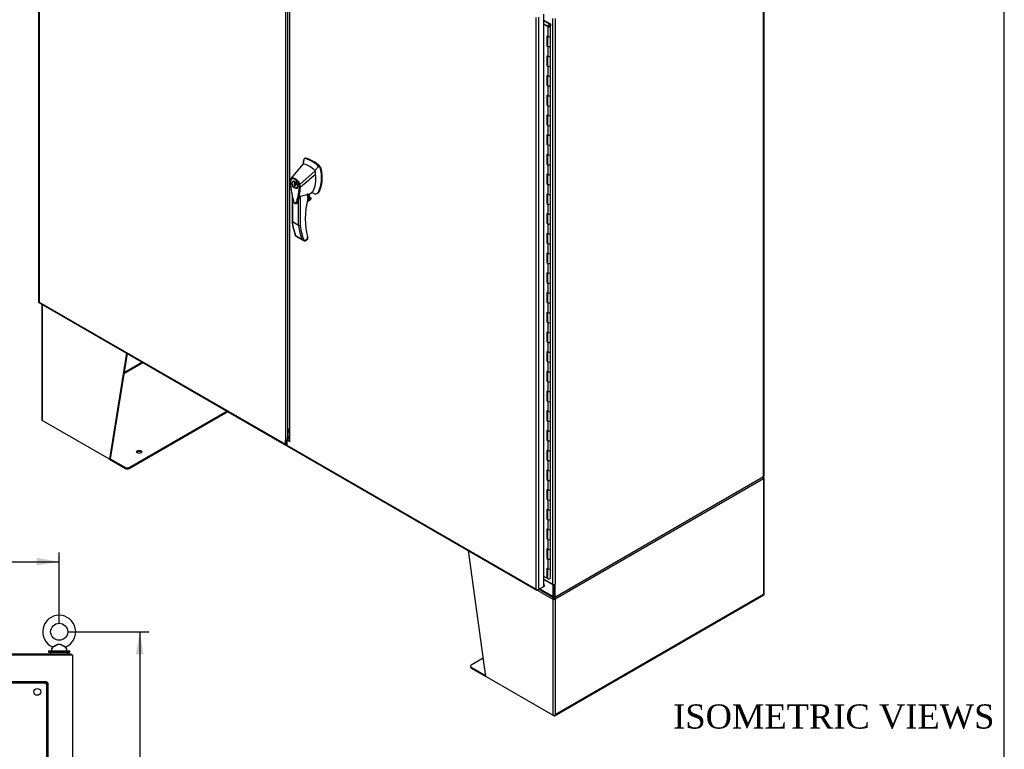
# Model space of a CAD drawing. Header units: inches. Extents: x 1 to 359, y -2 to 239.
# Tile 20 of 21: x 278 to 359, y 142 to 203. Entities that reach past the tile are written whole.
import ezdxf
from ezdxf.enums import TextEntityAlignment as Align
from ezdxf.lldxf.tags import DXFTag

# ---------------------------------------------------------------- set-up
doc = ezdxf.new("R2010")
doc.units = ezdxf.units.IN
doc.header["$MEASUREMENT"] = 0
for name, color, linetype in [('COM43133', 7, 'Continuous'), ('COM50799-3', 7, 'Continuous'), ('COM54578-56', 7, 'Continuous'), ('COM54928-6', 7, 'Continuous'), ('COM56694-3', 7, 'Continuous'), ('COM71155-14', 7, 'Continuous'), ('COM71162-15', 7, 'Continuous'), ('COM71163-15', 7, 'Continuous'), ('Default', 7, 'Continuous'), ('GSK11033', 7, 'Continuous'), ('HAN13066', 7, 'Continuous'), ('SCS00680', 7, 'Continuous'), ('WAF25362', 7, 'Continuous'), ('WAM254785', 7, 'Continuous')]:
    doc.layers.add(name, color=color, linetype=linetype)
doc.styles.add('SEACAD_Times_New_Roman', font='times.ttf')
tags = doc.linetypes.add('HIDDEN2', pattern=[0.1875, 0.125, -0.0625]).pattern_tags.tags
tags[6:7] = [DXFTag(74, 4), DXFTag(75, 0), DXFTag(340, '0'), DXFTag(46, 0.0), DXFTag(50, 0.0), DXFTag(44, 0.0), DXFTag(45, 0.0)]
tags[4:5] = [DXFTag(74, 4), DXFTag(75, 0), DXFTag(340, '0'), DXFTag(46, 0.0), DXFTag(50, 0.0), DXFTag(44, 0.0), DXFTag(45, 0.0)]
doc.dimstyles.new('HAMMOND_(STH_-_300x200)', dxfattribs={"dimtxt": 1.5, "dimasz": 1.875, "dimexe": 0.75, "dimexo": 0.75, "dimgap": 0.375, "dimtad": 0, "dimtih": 1, "dimtoh": 1, "dimzin": 0, "dimdsep": 46, "dimtxsty": 'SEACAD_Times_New_Roman', "dimblk1": '_SE_FILLED', "dimblk2": '_SE_FILLED', "dimsah": 1, "dimcen": 0.75, "dimadec": 0, "dimazin": 0, "dimtfac": 0.8, "dimtofl": 0, "dimtmove": 0, "dimatfit": 3, "dimfxl": 1, "dimtolj": 1, "dimtzin": 0, "dimarcsym": 0})

# ---------------------------------------------------------------- blocks, each defined once
blk = doc.blocks.new('SE4')
at = {"layer": 'COM43133', "color": 7, "linetype": 'HIDDEN2'}
for p, q in [((224.155, 147.817), (279.905, 147.817)), ((224.155, 147.692), (279.905, 147.692)), ((279.905, 147.692), (279.845, 147.632)), ((279.845, 147.632), (279.904, 147.692)), ((279.845, 147.632), (279.845, 147.632)), ((279.845, 147.632), (279.845, 147.632)), ((279.905, 147.692), (279.904, 147.692)), ((279.905, 147.817), (279.905, 147.692)), ((279.905, 147.692), (279.905, 91.942)), ((280.03, 147.692), (279.905, 147.692)), ((279.905, 147.692), (279.905, 147.692)), ((280.03, 147.692), (280.03, 91.942))]:
    blk.add_line(p, q, dxfattribs=at)
blk.add_circle((279.155, 146.942), 0.281, dxfattribs=at)
for centre, start, end in [((281.167, 146.978), 148.83881, 153.66075), ((279.19, 148.955), 296.33925, 301.16119)]:
    blk.add_arc(centre, 1.476, start, end, dxfattribs=at)
at = {"layer": 'COM71155-14', "color": 7, "linetype": 'Continuous'}
for p, q in [((222.14, 150.002), (281.917, 150.002)), ((281.917, 150.002), (282.06, 150.002)), ((282.06, 150.002), (282.06, 90.067))]:
    blk.add_line(p, q, dxfattribs=at)
at = {"layer": 'COM71162-15', "color": 7, "linetype": 'Continuous'}
for p in [(222.092, 150.097), (281.965, 150.002)]:
    blk.add_line(p, (281.965, 150.097), dxfattribs=at)
at = {"layer": 'SCS00680', "color": 7, "linetype": 'Continuous'}
for p, q in [((280.34, 150.51), (280.34, 150.391)), ((280.42, 150.628), (280.353, 150.549)), ((281.576, 150.549), (281.511, 150.627)), ((281.59, 150.391), (281.59, 150.51))]:
    blk.add_line(p, q, dxfattribs=at)
blk.add_circle((280.965, 151.92), 0.704, dxfattribs=at)
for centre, radius, start, end in [((280.965, 151.92), 1.367, 90, 245.95819), ((280.965, 151.92), 1.367, 293.98915, 90), ((280.4, 150.51), 0.06, 140.32138, 180), ((280.4, 150.391), 0.06, 180, 270), ((281.535, 150.645), 0.03, 118.44732, 242.10844), ((281.53, 150.391), 0.06, 270, 0), ((281.53, 150.51), 0.06, 0, 39.67862)]:
    blk.add_arc(centre, radius, start, end, dxfattribs=at)
for points, knots in [([(280.407, 150.672), (280.407, 150.672), (280.407, 150.672), (280.409, 150.673), (280.434, 150.686), (280.512, 150.724), (280.563, 150.749), (280.671, 150.802), (280.728, 150.831), (280.847, 150.879), (280.91, 150.898), (281.007, 150.895), (281.039, 150.889), (281.101, 150.871), (281.131, 150.859), (281.22, 150.822), (281.277, 150.794), (281.383, 150.741), (281.432, 150.717), (281.504, 150.681), (281.525, 150.671), (281.522, 150.672), (281.522, 150.673), (281.521, 150.673)], [0.4342639, 0.4342639, 0.4342639, 0.4342639, 0.4375, 0.4375, 0.5, 0.5, 0.5625, 0.5625, 0.625, 0.625, 0.6875, 0.6875, 0.71875, 0.71875, 0.75, 0.75, 0.8125, 0.8125, 0.875, 0.875, 0.9375, 0.9375, 0.9436464, 0.9436464, 0.9436464, 0.9436464]), ([(281.512, 150.626), (281.512, 150.626), (281.494, 150.635), (281.429, 150.671), (281.382, 150.697), (281.305, 150.74), (281.278, 150.755), (281.223, 150.785), (281.195, 150.8), (281.137, 150.829), (281.107, 150.844), (281.046, 150.866), (281.014, 150.875), (280.95, 150.88), (280.917, 150.875), (280.855, 150.857), (280.825, 150.844), (280.737, 150.803), (280.681, 150.771), (280.575, 150.712), (280.525, 150.684), (280.448, 150.642), (280.422, 150.628), (280.418, 150.626), (280.417, 150.626), (280.417, 150.626)], [0.0683017, 0.0683017, 0.0683017, 0.0683017, 0.125, 0.125, 0.1875, 0.1875, 0.21875, 0.21875, 0.25, 0.25, 0.28125, 0.28125, 0.3125, 0.3125, 0.34375, 0.34375, 0.375, 0.375, 0.4375, 0.4375, 0.5, 0.5, 0.5625, 0.5625, 0.5685641, 0.5685641, 0.5685641, 0.5685641])]:
    blk.add_open_spline(points, degree=3, knots=knots, dxfattribs=at)
at = {"layer": 'WAF25362', "color": 7, "linetype": 'Continuous'}
for p, q in [((280.09, 150.331), (281.84, 150.331)), ((280.09, 150.331), (280.09, 150.222)), ((280.09, 150.222), (281.84, 150.222)), ((281.84, 150.222), (281.84, 150.331))]:
    blk.add_line(p, q, dxfattribs=at)
at = {"layer": 'WAM254785', "color": 7, "linetype": 'Continuous'}
for p, q in [((280.215, 150.222), (280.215, 150.097)), ((281.715, 150.097), (281.715, 150.222))]:
    blk.add_line(p, q, dxfattribs=at)
blk = doc.blocks.new('SE5')
at = {"layer": 'COM50799-3', "color": 7, "linetype": 'Continuous'}
for p, q in [((279.26, 226.655), (279.26, 179.249)), ((279.301, 226.558), (279.301, 179.23)), ((299.694, 214.479), (299.694, 167.762)), ((299.896, 168.014), (299.896, 214.172)), ((279.297, 179.184), (299.723, 167.391)), ((279.301, 179.23), (279.301, 179.23)), ((279.301, 179.23), (279.301, 179.23)), ((279.301, 179.23), (279.301, 179.23)), ((279.301, 179.23), (279.301, 179.23)), ((279.301, 179.23), (299.694, 167.457)), ((299.694, 167.457), (299.694, 167.762)), ((299.761, 167.495), (299.761, 167.801)), ((299.808, 167.406), (299.795, 167.398))]:
    blk.add_line(p, q, dxfattribs=at)
blk.add_arc((299.681, 168.056), 0.294, 272.48217, 312.78873, dxfattribs=at)
for centre, major_axis, start_param, end_param in [((279.403, 179.249), (0.143, 0), 3.141593, 3.27243), ((279.369, 179.308), (0.072, 0.124), 3.010756, 3.141593), ((299.795, 167.515), (0.071, 0.124), 2.356194, 3.926991)]:
    blk.add_ellipse(centre, major_axis=major_axis, ratio=0.57735, start_param=start_param, end_param=end_param, dxfattribs=at)
for points in [[(279.261, 179.239), (279.263, 179.236), (279.267, 179.234), (279.278, 179.232), (279.282, 179.231), (279.291, 179.23), (279.296, 179.23), (279.301, 179.23)], [(279.288, 179.191), (279.287, 179.194), (279.288, 179.199), (279.291, 179.209), (279.292, 179.213), (279.296, 179.221), (279.298, 179.225), (279.301, 179.23)]]:
    blk.add_open_spline(points, degree=3, knots=[0, 0, 0, 0, 0.5, 0.5, 0.75, 0.75, 1, 1, 1, 1], dxfattribs=at)
at = {"layer": 'COM54578-56', "color": 7, "linetype": 'Continuous'}
for p, q in [((321.093, 202.535), (321.127, 202.555)), ((321.574, 202.246), (321.093, 202.524)), ((321.093, 202.286), (321.48, 202.063)), ((321.436, 202.038), (321.093, 202.236)), ((321.127, 202.555), (321.636, 202.261)), ((321.574, 202.145), (321.574, 202.246)), ((321.636, 202.261), (321.636, 202.088)), ((321.477, 202.106), (321.429, 202.129)), ((321.429, 202.129), (321.429, 202.092)), ((321.436, 202.038), (321.436, 201.221)), ((321.469, 202.085), (321.469, 202.069)), ((321.477, 202.106), (321.477, 202.101)), ((321.569, 202.072), (321.569, 202.085)), ((321.636, 201.269), (321.636, 202.085)), ((321.354, 201.269), (321.354, 200.452)), ((321.354, 201.269), (321.436, 201.221)), ((321.398, 201.243), (321.398, 200.477)), ((321.402, 201.241), (321.402, 200.452)), ((321.636, 200.452), (321.636, 201.269)), ((321.398, 200.477), (321.354, 200.452)), ((321.354, 200.452), (321.436, 200.405)), ((321.398, 200.477), (321.402, 200.475)), ((321.436, 200.405), (321.436, 199.588)), ((321.636, 199.636), (321.636, 200.452)), ((321.354, 199.636), (321.354, 198.819)), ((321.354, 199.636), (321.436, 199.588)), ((321.398, 199.61), (321.398, 198.844)), ((321.402, 199.608), (321.402, 198.819)), ((321.636, 198.819), (321.636, 199.636)), ((321.398, 198.844), (321.354, 198.819)), ((321.354, 198.819), (321.436, 198.772)), ((321.398, 198.844), (321.402, 198.842)), ((321.436, 198.772), (321.436, 197.955)), ((321.636, 198.003), (321.636, 198.819)), ((321.354, 198.003), (321.354, 197.186)), ((321.354, 198.003), (321.436, 197.955)), ((321.398, 197.977), (321.398, 197.211)), ((321.402, 197.975), (321.402, 197.186)), ((321.636, 197.186), (321.636, 198.003)), ((321.398, 197.211), (321.354, 197.186)), ((321.354, 197.186), (321.436, 197.139)), ((321.398, 197.211), (321.402, 197.209)), ((321.436, 197.139), (321.436, 196.322)), ((321.636, 196.37), (321.636, 197.186)), ((321.354, 196.37), (321.354, 195.553)), ((321.354, 196.37), (321.436, 196.322)), ((321.398, 196.344), (321.398, 195.578)), ((321.402, 196.342), (321.402, 195.553)), ((321.636, 195.553), (321.636, 196.37)), ((321.398, 195.578), (321.354, 195.553)), ((321.354, 195.553), (321.436, 195.506)), ((321.398, 195.578), (321.402, 195.576)), ((321.436, 195.506), (321.436, 194.689)), ((321.636, 194.737), (321.636, 195.553)), ((321.354, 194.737), (321.354, 193.92)), ((321.354, 194.737), (321.436, 194.689)), ((321.398, 194.711), (321.398, 193.945)), ((321.402, 194.709), (321.402, 193.92)), ((321.636, 193.92), (321.636, 194.737)), ((321.398, 193.945), (321.354, 193.92)), ((321.354, 193.92), (321.436, 193.873)), ((321.398, 193.945), (321.402, 193.943)), ((321.436, 193.873), (321.436, 193.056)), ((321.636, 193.104), (321.636, 193.92)), ((321.354, 193.104), (321.354, 192.287)), ((321.354, 193.104), (321.436, 193.056)), ((321.398, 193.078), (321.398, 192.312)), ((321.402, 193.076), (321.402, 192.287)), ((321.636, 192.287), (321.636, 193.104)), ((321.398, 192.312), (321.354, 192.287)), ((321.354, 192.287), (321.436, 192.24)), ((321.398, 192.312), (321.402, 192.31)), ((321.436, 192.24), (321.436, 191.423)), ((321.636, 191.471), (321.636, 192.287)), ((321.354, 191.471), (321.354, 190.654)), ((321.354, 191.471), (321.436, 191.423)), ((321.398, 191.445), (321.398, 190.679)), ((321.402, 191.443), (321.402, 190.654)), ((321.636, 190.654), (321.636, 191.471)), ((321.398, 190.679), (321.354, 190.654)), ((321.354, 190.654), (321.436, 190.607)), ((321.398, 190.679), (321.402, 190.677)), ((321.436, 190.607), (321.436, 189.79)), ((321.636, 189.838), (321.636, 190.654)), ((321.354, 189.838), (321.354, 189.021)), ((321.354, 189.838), (321.436, 189.79)), ((321.398, 189.812), (321.398, 189.046)), ((321.402, 189.81), (321.402, 189.021)), ((321.636, 189.021), (321.636, 189.838)), ((321.398, 189.046), (321.354, 189.021)), ((321.354, 189.021), (321.436, 188.974)), ((321.398, 189.046), (321.402, 189.044)), ((321.436, 188.974), (321.436, 188.157)), ((321.636, 188.205), (321.636, 189.021)), ((321.354, 188.205), (321.354, 187.388)), ((321.354, 188.205), (321.436, 188.157)), ((321.398, 188.179), (321.398, 187.413)), ((321.402, 188.177), (321.402, 187.388)), ((321.636, 187.388), (321.636, 188.205)), ((321.398, 187.413), (321.354, 187.388)), ((321.354, 187.388), (321.436, 187.341)), ((321.398, 187.413), (321.402, 187.411)), ((321.436, 187.341), (321.436, 186.524)), ((321.636, 186.572), (321.636, 187.388)), ((321.354, 186.572), (321.354, 185.755)), ((321.354, 186.572), (321.436, 186.524)), ((321.398, 186.546), (321.398, 185.78)), ((321.402, 186.544), (321.402, 185.755)), ((321.636, 185.755), (321.636, 186.572)), ((321.398, 185.78), (321.354, 185.755)), ((321.354, 185.755), (321.436, 185.708)), ((321.398, 185.78), (321.402, 185.778)), ((321.436, 185.708), (321.436, 184.891)), ((321.636, 184.939), (321.636, 185.755)), ((321.354, 184.939), (321.354, 184.122)), ((321.354, 184.939), (321.436, 184.891)), ((321.398, 184.913), (321.398, 184.147)), ((321.402, 184.911), (321.402, 184.122)), ((321.636, 184.122), (321.636, 184.939)), ((321.398, 184.147), (321.354, 184.122)), ((321.354, 184.122), (321.436, 184.075)), ((321.398, 184.147), (321.402, 184.145)), ((321.436, 184.075), (321.436, 183.258)), ((321.636, 183.306), (321.636, 184.122)), ((321.354, 183.306), (321.354, 182.489)), ((321.354, 183.306), (321.436, 183.258)), ((321.398, 183.28), (321.398, 182.514)), ((321.402, 183.278), (321.402, 182.489)), ((321.636, 182.489), (321.636, 183.306)), ((321.398, 182.514), (321.354, 182.489)), ((321.354, 182.489), (321.436, 182.442)), ((321.398, 182.514), (321.402, 182.512)), ((321.436, 182.442), (321.436, 181.625)), ((321.636, 181.673), (321.636, 182.489)), ((321.354, 181.673), (321.354, 180.856)), ((321.354, 181.673), (321.436, 181.625)), ((321.398, 181.647), (321.398, 180.881)), ((321.402, 181.645), (321.402, 180.856)), ((321.636, 180.856), (321.636, 181.673)), ((321.398, 180.881), (321.354, 180.856)), ((321.354, 180.856), (321.436, 180.809)), ((321.398, 180.881), (321.402, 180.879)), ((321.436, 180.809), (321.436, 179.992)), ((321.636, 180.04), (321.636, 180.856)), ((321.354, 180.04), (321.354, 179.223)), ((321.354, 180.04), (321.436, 179.992)), ((321.398, 180.014), (321.398, 179.249)), ((321.402, 180.012), (321.402, 179.223)), ((321.636, 179.223), (321.636, 180.04)), ((321.398, 179.249), (321.354, 179.223)), ((321.354, 179.223), (321.436, 179.176)), ((321.398, 179.249), (321.402, 179.246)), ((321.436, 179.176), (321.436, 178.359)), ((321.636, 178.407), (321.636, 179.223)), ((321.354, 178.407), (321.354, 177.59)), ((321.354, 178.407), (321.436, 178.359)), ((321.398, 178.381), (321.398, 177.616)), ((321.402, 178.379), (321.402, 177.59)), ((321.636, 177.59), (321.636, 178.407)), ((321.398, 177.616), (321.354, 177.59)), ((321.354, 177.59), (321.436, 177.543)), ((321.398, 177.616), (321.402, 177.613)), ((321.436, 177.543), (321.436, 176.726)), ((321.636, 176.774), (321.636, 177.59)), ((321.354, 176.774), (321.354, 175.957)), ((321.354, 176.774), (321.436, 176.726)), ((321.398, 176.748), (321.398, 175.983)), ((321.402, 176.746), (321.402, 175.957)), ((321.636, 175.957), (321.636, 176.774)), ((321.398, 175.983), (321.354, 175.957)), ((321.354, 175.957), (321.436, 175.91)), ((321.398, 175.983), (321.402, 175.98)), ((321.436, 175.91), (321.436, 175.093)), ((321.636, 175.141), (321.636, 175.957)), ((321.354, 175.141), (321.354, 174.324)), ((321.354, 175.141), (321.436, 175.093)), ((321.398, 175.115), (321.398, 174.35)), ((321.402, 175.113), (321.402, 174.324)), ((321.636, 174.324), (321.636, 175.141)), ((321.398, 174.35), (321.354, 174.324)), ((321.354, 174.324), (321.436, 174.277)), ((321.398, 174.35), (321.402, 174.347)), ((321.436, 174.277), (321.436, 173.46)), ((321.636, 173.508), (321.636, 174.324)), ((321.354, 173.508), (321.354, 172.691)), ((321.354, 173.508), (321.436, 173.46)), ((321.398, 173.482), (321.398, 172.717)), ((321.402, 173.48), (321.402, 172.691)), ((321.636, 172.691), (321.636, 173.508)), ((321.398, 172.717), (321.354, 172.691)), ((321.354, 172.691), (321.436, 172.644)), ((321.398, 172.717), (321.402, 172.714)), ((321.436, 172.644), (321.436, 171.827)), ((321.636, 171.875), (321.636, 172.691)), ((321.354, 171.875), (321.354, 171.058)), ((321.354, 171.875), (321.436, 171.827)), ((321.398, 171.849), (321.398, 171.084)), ((321.402, 171.847), (321.402, 171.058)), ((321.636, 171.058), (321.636, 171.875)), ((321.398, 171.084), (321.354, 171.058)), ((321.354, 171.058), (321.436, 171.011)), ((321.398, 171.084), (321.402, 171.081)), ((321.436, 171.011), (321.436, 170.194)), ((321.636, 170.242), (321.636, 171.058)), ((321.354, 170.242), (321.354, 169.425)), ((321.354, 170.242), (321.436, 170.194)), ((321.398, 170.216), (321.398, 169.451)), ((321.402, 170.214), (321.402, 169.425)), ((321.636, 169.425), (321.636, 170.242)), ((321.398, 169.451), (321.354, 169.425)), ((321.354, 169.425), (321.436, 169.378)), ((321.398, 169.451), (321.402, 169.448)), ((321.436, 169.378), (321.436, 168.561)), ((321.636, 168.609), (321.636, 169.425)), ((321.354, 168.609), (321.354, 167.792)), ((321.354, 168.609), (321.436, 168.561)), ((321.398, 168.583), (321.398, 167.818)), ((321.402, 168.581), (321.402, 167.792)), ((321.636, 167.792), (321.636, 168.609)), ((321.398, 167.818), (321.354, 167.792)), ((321.354, 167.792), (321.436, 167.745)), ((321.398, 167.818), (321.402, 167.815)), ((321.436, 167.745), (321.436, 166.928)), ((321.636, 166.976), (321.636, 167.792)), ((321.354, 166.976), (321.354, 166.159)), ((321.354, 166.976), (321.436, 166.928)), ((321.398, 166.95), (321.398, 166.185)), ((321.402, 166.948), (321.402, 166.159)), ((321.636, 166.159), (321.636, 166.976)), ((321.398, 166.185), (321.354, 166.159)), ((321.354, 166.159), (321.436, 166.112)), ((321.398, 166.185), (321.402, 166.182)), ((321.436, 166.112), (321.436, 165.295)), ((321.636, 165.343), (321.636, 166.159)), ((321.354, 165.343), (321.354, 164.526)), ((321.354, 165.343), (321.436, 165.295)), ((321.398, 165.317), (321.398, 164.552)), ((321.402, 165.315), (321.402, 164.526)), ((321.636, 164.526), (321.636, 165.343)), ((321.398, 164.552), (321.354, 164.526)), ((321.354, 164.526), (321.436, 164.479)), ((321.398, 164.552), (321.402, 164.549)), ((321.436, 164.479), (321.436, 163.662)), ((321.636, 163.71), (321.636, 164.526)), ((321.354, 163.71), (321.354, 162.893)), ((321.354, 163.71), (321.436, 163.662)), ((321.398, 163.684), (321.398, 162.919)), ((321.402, 163.682), (321.402, 162.893)), ((321.636, 162.893), (321.636, 163.71)), ((321.398, 162.919), (321.354, 162.893)), ((321.354, 162.893), (321.436, 162.846)), ((321.398, 162.919), (321.402, 162.916)), ((321.436, 162.846), (321.436, 162.029)), ((321.636, 162.077), (321.636, 162.893)), ((321.354, 162.077), (321.354, 161.26)), ((321.354, 162.077), (321.436, 162.029)), ((321.398, 162.051), (321.398, 161.286)), ((321.402, 162.049), (321.402, 161.26)), ((321.636, 161.26), (321.636, 162.077)), ((321.398, 161.286), (321.354, 161.26)), ((321.354, 161.26), (321.436, 161.213)), ((321.398, 161.286), (321.402, 161.283)), ((321.436, 161.213), (321.436, 160.396)), ((321.636, 160.444), (321.636, 161.26)), ((321.354, 160.444), (321.354, 159.627)), ((321.354, 160.444), (321.436, 160.396)), ((321.398, 160.418), (321.398, 159.653)), ((321.402, 160.416), (321.402, 159.627)), ((321.636, 159.627), (321.636, 160.444)), ((321.398, 159.653), (321.354, 159.627)), ((321.354, 159.627), (321.436, 159.58)), ((321.398, 159.653), (321.402, 159.65)), ((321.436, 159.58), (321.436, 158.763)), ((321.636, 158.811), (321.636, 159.627)), ((321.354, 158.811), (321.354, 157.994)), ((321.354, 158.811), (321.436, 158.763)), ((321.398, 158.785), (321.398, 158.02)), ((321.402, 158.783), (321.402, 157.994)), ((321.636, 157.994), (321.636, 158.811)), ((321.398, 158.02), (321.354, 157.994)), ((321.354, 157.994), (321.436, 157.947)), ((321.398, 158.02), (321.402, 158.017)), ((321.436, 157.947), (321.436, 157.13)), ((321.636, 157.178), (321.636, 157.994)), ((321.354, 157.178), (321.354, 156.361)), ((321.354, 157.178), (321.436, 157.13)), ((321.398, 157.152), (321.398, 156.387)), ((321.402, 156.622), (321.398, 156.624)), ((321.402, 157.15), (321.402, 156.361)), ((321.636, 156.361), (321.636, 157.178)), ((321.354, 156.361), (321.093, 156.512)), ((321.398, 156.387), (321.354, 156.361))]:
    blk.add_line(p, q, dxfattribs=at)
for centre, major_axis, start_param, end_param in [((321.519, 202.085), (-0.117, 0), 0.785398, 5.588822), ((321.519, 202.085), (-0.055, 0), 0.785398, 5.588822), ((321.519, 202.085), (0.117, 0), 0.045517, 1.082582), ((321.519, 201.269), (-0.117, 0), 0.785398, 3.141593), ((321.519, 201.269), (-0.117, 0), 0.785398, 3.141593), ((321.519, 200.452), (-0.117, 0), 0, 3.141593), ((321.519, 200.452), (-0.117, 0), 0.785398, 3.141593), ((321.519, 199.636), (-0.117, 0), 0.785398, 3.141593), ((321.519, 199.636), (-0.117, 0), 0.785398, 3.141593), ((321.519, 198.819), (-0.117, 0), 0, 3.141593), ((321.519, 198.819), (-0.117, 0), 0.785398, 3.141593), ((321.519, 198.003), (-0.117, 0), 0.785398, 3.141593), ((321.519, 198.003), (-0.117, 0), 0.785398, 3.141593), ((321.519, 197.186), (-0.117, 0), 0, 3.141593), ((321.519, 197.186), (-0.117, 0), 0.785398, 3.141593), ((321.519, 196.37), (-0.117, 0), 0.785398, 3.141593), ((321.519, 196.37), (-0.117, 0), 0.785398, 3.141593), ((321.519, 195.553), (-0.117, 0), 0, 3.141593), ((321.519, 195.553), (-0.117, 0), 0.785398, 3.141593), ((321.519, 194.737), (-0.117, 0), 0.785398, 3.141593), ((321.519, 194.737), (-0.117, 0), 0.785398, 3.141593), ((321.519, 193.92), (-0.117, 0), 0, 3.141593), ((321.519, 193.92), (-0.117, 0), 0.785398, 3.141593), ((321.519, 193.104), (-0.117, 0), 0.785398, 3.141593), ((321.519, 193.104), (-0.117, 0), 0.785398, 3.141593), ((321.519, 192.287), (-0.117, 0), 0, 3.141593), ((321.519, 192.287), (-0.117, 0), 0.785398, 3.141593), ((321.519, 191.471), (-0.117, 0), 0.785398, 3.141593), ((321.519, 191.471), (-0.117, 0), 0.785398, 3.141593), ((321.519, 190.654), (-0.117, 0), 0, 3.141593), ((321.519, 190.654), (-0.117, 0), 0.785398, 3.141593), ((321.519, 189.838), (-0.117, 0), 0.785398, 3.141593), ((321.519, 189.838), (-0.117, 0), 0.785398, 3.141593), ((321.519, 189.021), (-0.117, 0), 0, 3.141593), ((321.519, 189.021), (-0.117, 0), 0.785398, 3.141593), ((321.519, 188.205), (-0.117, 0), 0.785398, 3.141593), ((321.519, 188.205), (-0.117, 0), 0.785398, 3.141593), ((321.519, 187.388), (-0.117, 0), 0, 3.141593), ((321.519, 187.388), (-0.117, 0), 0.785398, 3.141593), ((321.519, 186.572), (-0.117, 0), 0.785398, 3.141593), ((321.519, 186.572), (-0.117, 0), 0.785398, 3.141593), ((321.519, 185.755), (-0.117, 0), 0, 3.141593), ((321.519, 185.755), (-0.117, 0), 0.785398, 3.141593), ((321.519, 184.939), (-0.117, 0), 0.785398, 3.141593), ((321.519, 184.939), (-0.117, 0), 0.785398, 3.141593), ((321.519, 184.122), (-0.117, 0), 0, 3.141593), ((321.519, 184.122), (-0.117, 0), 0.785398, 3.141593), ((321.519, 183.306), (-0.117, 0), 0.785398, 3.141593), ((321.519, 183.306), (-0.117, 0), 0.785398, 3.141593), ((321.519, 182.489), (-0.117, 0), 0, 3.141593), ((321.519, 182.489), (-0.117, 0), 0.785398, 3.141593), ((321.519, 181.673), (-0.117, 0), 0.785398, 3.141593), ((321.519, 181.673), (-0.117, 0), 0.785398, 3.141593), ((321.519, 180.856), (-0.117, 0), 0, 3.141593), ((321.519, 180.856), (-0.117, 0), 0.785398, 3.141593), ((321.519, 180.04), (-0.117, 0), 0.785398, 3.141593), ((321.519, 180.04), (-0.117, 0), 0.785398, 3.141593), ((321.519, 179.223), (-0.117, 0), 0, 3.141593), ((321.519, 179.223), (-0.117, 0), 0.785398, 3.141593), ((321.519, 178.407), (-0.117, 0), 0.785398, 3.141593), ((321.519, 178.407), (-0.117, 0), 0.785398, 3.141593), ((321.519, 177.59), (-0.117, 0), 0, 3.141593), ((321.519, 177.59), (-0.117, 0), 0.785398, 3.141593), ((321.519, 176.774), (-0.117, 0), 0.785398, 3.141593), ((321.519, 176.774), (-0.117, 0), 0.785398, 3.141593), ((321.519, 175.957), (-0.117, 0), 0, 3.141593), ((321.519, 175.957), (-0.117, 0), 0.785398, 3.141593), ((321.519, 175.141), (-0.117, 0), 0.785398, 3.141593), ((321.519, 175.141), (-0.117, 0), 0.785398, 3.141593), ((321.519, 174.324), (-0.117, 0), 0, 3.141593), ((321.519, 174.324), (-0.117, 0), 0.785398, 3.141593), ((321.519, 173.508), (-0.117, 0), 0.785398, 3.141593), ((321.519, 173.508), (-0.117, 0), 0.785398, 3.141593), ((321.519, 172.691), (-0.117, 0), 0, 3.141593), ((321.519, 172.691), (-0.117, 0), 0.785398, 3.141593), ((321.519, 171.875), (-0.117, 0), 0.785398, 3.141593), ((321.519, 171.875), (-0.117, 0), 0.785398, 3.141593), ((321.519, 171.058), (-0.117, 0), 0, 3.141593), ((321.519, 171.058), (-0.117, 0), 0.785398, 3.141593), ((321.519, 170.242), (-0.117, 0), 0.785398, 3.141593), ((321.519, 170.242), (-0.117, 0), 0.785398, 3.141593), ((321.519, 169.425), (-0.117, 0), 0, 3.141593), ((321.519, 169.425), (-0.117, 0), 0.785398, 3.141593), ((321.519, 168.609), (-0.117, 0), 0.785398, 3.141593), ((321.519, 168.609), (-0.117, 0), 0.785398, 3.141593), ((321.519, 167.792), (-0.117, 0), 0, 3.141593), ((321.519, 167.792), (-0.117, 0), 0.785398, 3.141593), ((321.519, 166.976), (-0.117, 0), 0.785398, 3.141593), ((321.519, 166.976), (-0.117, 0), 0.785398, 3.141593), ((321.519, 166.159), (-0.117, 0), 0, 3.141593), ((321.519, 166.159), (-0.117, 0), 0.785398, 3.141593), ((321.519, 165.343), (-0.117, 0), 0.785398, 3.141593), ((321.519, 165.343), (-0.117, 0), 0.785398, 3.141593), ((321.519, 164.526), (-0.117, 0), 0, 3.141593), ((321.519, 164.526), (-0.117, 0), 0.785398, 3.141593), ((321.519, 163.71), (-0.117, 0), 0.785398, 3.141593), ((321.519, 163.71), (-0.117, 0), 0.785398, 3.141593), ((321.519, 162.893), (-0.117, 0), 0, 3.141593), ((321.519, 162.893), (-0.117, 0), 0.785398, 3.141593), ((321.519, 162.077), (-0.117, 0), 0.785398, 3.141593), ((321.519, 162.077), (-0.117, 0), 0.785398, 3.141593), ((321.519, 161.26), (-0.117, 0), 0, 3.141593), ((321.519, 161.26), (-0.117, 0), 0.785398, 3.141593), ((321.519, 160.444), (-0.117, 0), 0.785398, 3.141593), ((321.519, 160.444), (-0.117, 0), 0.785398, 3.141593), ((321.519, 159.627), (-0.117, 0), 0, 3.141593), ((321.519, 159.627), (-0.117, 0), 0.785398, 3.141593), ((321.519, 158.811), (-0.117, 0), 0.785398, 3.141593), ((321.519, 158.811), (-0.117, 0), 0.785398, 3.141593), ((321.519, 157.994), (-0.117, 0), 0, 3.141593), ((321.519, 157.994), (-0.117, 0), 0.785398, 3.141593), ((321.519, 157.178), (-0.117, 0), 0.785398, 3.141593), ((321.519, 157.178), (-0.117, 0), 0.785398, 3.141593), ((321.519, 156.361), (-0.117, 0), 0, 3.141593)]:
    blk.add_ellipse(centre, major_axis=major_axis, ratio=0.57735, start_param=start_param, end_param=end_param, dxfattribs=at)
blk.add_ellipse((321.519, 202.085), major_axis=(0.05, 0), ratio=0.57735, dxfattribs=at)
at = {"layer": 'COM54928-6', "color": 7, "linetype": 'Continuous'}
for p, q in [((279.527, 179.051), (279.527, 169.478)), ((286.539, 175), (279.569, 179.024)), ((279.569, 179.024), (279.569, 179.024)), ((279.569, 179.024), (279.569, 169.42)), ((286.539, 175), (285.125, 166.213)), ((286.595, 174.971), (285.192, 166.251)), ((286.542, 175.001), (286.539, 175)), ((286.33, 173.324), (287.889, 174.224)), ((286.344, 173.41), (287.821, 174.263)), ((286.762, 165.525), (294.859, 170.2)), ((286.762, 165.447), (294.926, 170.161)), ((285.125, 166.213), (279.569, 169.42)), ((285.192, 166.251), (285.125, 166.213)), ((285.125, 166.213), (286.45, 165.447)), ((285.192, 166.251), (286.45, 165.525)), ((286.45, 165.447), (286.45, 165.525)), ((286.762, 165.525), (286.762, 165.447)), ((339.221, 164.68), (339.274, 164.758)), ((339.259, 164.678), (339.295, 164.699)), ((339.295, 164.699), (339.295, 164.699)), ((339.295, 164.582), (322.04, 154.62)), ((339.295, 164.582), (339.295, 155.017)), ((339.337, 155.037), (339.337, 164.64)), ((314.868, 158.644), (321.838, 154.62)), ((316.282, 148.224), (314.868, 158.644)), ((321.977, 144.97), (339.299, 154.972)), ((339.295, 155.017), (322.04, 145.055)), ((321.905, 154.659), (321.838, 154.62)), ((321.838, 154.62), (321.838, 145.016)), ((321.838, 154.62), (321.838, 154.62)), ((321.912, 154.687), (321.859, 154.703)), ((321.898, 154.767), (321.898, 154.77)), ((321.905, 154.659), (321.905, 154.659)), ((321.966, 154.687), (322.019, 154.703)), ((321.973, 154.659), (322.04, 154.62)), ((321.98, 154.767), (321.98, 154.779)), ((322.04, 154.62), (322.04, 145.055)), ((316.077, 149.738), (315.091, 149.169)), ((315.027, 149.079), (315.027, 149.001)), ((315.091, 148.989), (316.271, 148.308)), ((315.091, 148.989), (315.091, 148.912)), ((315.091, 148.912), (316.282, 148.224)), ((321.838, 145.016), (316.282, 148.224)), ((321.838, 145.016), (321.905, 144.977)), ((322, 145), (322, 145))]:
    blk.add_line(p, q, dxfattribs=at)
for centre, radius, start, end in [((339.089, 164.479), 0.263, 45.1814, 66.05694), ((322.124, 154.677), 0.267, 156.81547, 174.28289), ((322.016, 154.755), 0.118, 174.35651, 195.45885), ((322.36, 154.829), 0.47, 190.79084, 197.62229), ((321.518, 154.829), 0.47, 342.37773, 349.20914), ((321.862, 154.755), 0.118, 344.54115, 5.64349), ((321.754, 154.677), 0.267, 5.71709, 26.31581)]:
    blk.add_arc(centre, radius, start, end, dxfattribs=at)
for centre, major_axis, ratio, start_param, end_param in [((279.67, 179.082), (0.143, 0), 0.57735, 3.682074, 3.926991), ((279.67, 179.082), (-0.071, -0.124), 0.57735, -0.814812, -0.785398), ((286.64, 175.058), (-0.071, -0.124), 0.57735, -0.814812, -0.785398), ((279.67, 169.478), (0.143, 0), 0.57735, 3.141593, 3.926991), ((287.589, 166.741), (0.219, 0), 0.57735, 0.312499, 2.829093), ((286.606, 165.615), (-0.22, 0), 0.57735, 0.785398, 2.356194), ((286.606, 165.537), (0.22, 0), 0.57735, 3.926991, 5.497787), ((339.194, 164.64), (0.071, 0.124), 0.57735, 5.497787, 6.153749), ((339.194, 164.64), (-0.143, 0), 0.57735, 2.356194, 3.926991), ((339.194, 164.64), (0.071, -0.124), 0.57735, 0.785398, 1.44136), ((314.969, 158.702), (-0.072, -0.124), 0.57735, -0.814812, -0.785398), ((339.194, 155.076), (0.143, -0.082), 0.000711, -0.784988, -0.442678), ((339.194, 155.076), (0.143, -0.083), 0.000711, 0.442678, 0.784988), ((339.228, 155.095), (-0.071, 0.124), 0.57735, 3.141593, 3.58468), ((339.194, 155.037), (-0.143, 0), 0.57735, 2.698505, 3.141593), ((321.939, 154.678), (-0.071, -0.124), 0.57735, 4.841825, 5.497787), ((321.939, 154.678), (-0.143, 0), 0.57735, 0.785398, 2.356194), ((321.939, 154.678), (-0.024, -0.0416), 0.57735, 4.841825, 5.497787), ((321.939, 154.678), (-0.048, 0), 0.57735, 0.785398, 2.356194), ((321.939, 154.678), (0.024, -0.0416), 0.57735, 0.785398, 1.44136), ((321.939, 154.678), (0.072, -0.124), 0.57735, 0.785398, 1.44136), ((315.247, 149.079), (0.22, 0), 0.57735, 2.356194, 3.926991), ((315.247, 149.001), (0.22, 0), 0.57735, 3.141593, 3.926991), ((321.939, 145.075), (-0.143, 0), 0.57735, 0.785398, 2.013884), ((321.905, 145.094), (-0.072, 0.124), 0.57735, 2.356194, 3.58468), ((321.939, 145.114), (-0.101, -0.175), 0.577824, 1.228897, 1.571207), ((321.939, 145.114), (-0.101, -0.175), 0.577824, 1.228075, 1.570385)]:
    blk.add_ellipse(centre, major_axis=major_axis, ratio=ratio, start_param=start_param, end_param=end_param, dxfattribs=at)
blk.add_ellipse((287.589, 166.819), major_axis=(0.219, 0), ratio=0.57735, dxfattribs=at)
at = {"layer": 'COM56694-3', "color": 7, "linetype": 'Continuous'}
for p, q in [((300.031, 214.164), (300.031, 167.755)), ((300.073, 167.65), (300.073, 214.153)), ((321.093, 155.671), (321.093, 203.076)), ((320.465, 155.464), (320.465, 202.792)), ((320.667, 202.831), (320.667, 155.425)), ((299.896, 167.752), (299.808, 167.701)), ((299.808, 167.701), (299.808, 167.391)), ((299.808, 167.391), (320.465, 155.464)), ((299.837, 167.325), (320.529, 155.379)), ((299.963, 167.791), (299.896, 167.752)), ((300.073, 167.65), (299.896, 167.752)), ((300.032, 167.751), (299.963, 167.791)), ((321.093, 155.828), (321.162, 155.788)), ((321.162, 155.788), (321.093, 155.748)), ((321.162, 155.711), (321.162, 155.788)), ((320.465, 155.464), (320.465, 155.464)), ((320.465, 155.464), (320.465, 155.464)), ((320.466, 155.464), (320.465, 155.464)), ((320.465, 155.464), (320.465, 155.464)), ((320.465, 155.464), (320.465, 155.464)), ((320.536, 155.408), (320.52, 155.386)), ((320.667, 155.425), (320.6, 155.386)), ((320.667, 155.425), (321.093, 155.671)), ((321.162, 155.711), (321.093, 155.671))]:
    blk.add_line(p, q, dxfattribs=at)
for centre, radius, start, end in [((300.186, 167.755), 0.154, 180, 223.04754), ((320.626, 155.518), 0.169, 198.56886, 231.33198), ((320.66, 155.636), 0.26, 221.3936, 244.29429)]:
    blk.add_arc(centre, radius, start, end, dxfattribs=at)
for centre, major_axis, start_param, end_param in [((299.909, 167.449), (0.072, 0.124), 2.356194, 3.141593), ((320.6, 155.503), (0.071, 0.124), 3.010756, 3.926991), ((320.566, 155.483), (0.143, 0), 4.581552, 5.497787)]:
    blk.add_ellipse(centre, major_axis=major_axis, ratio=0.57735, start_param=start_param, end_param=end_param, dxfattribs=at)
at = {"layer": 'COM71155-14', "color": 7, "linetype": 'Continuous'}
for p, q in [((339.295, 164.776), (339.295, 213.713)), ((339.337, 164.835), (339.337, 213.771)), ((321.838, 155.859), (321.838, 202.706)), ((322.04, 202.706), (322.04, 155.859)), ((322.006, 154.795), (339.295, 164.776)), ((321.093, 156.289), (321.838, 155.859)), ((321.939, 155.835), (321.939, 154.833)), ((321.969, 155.837), (322.006, 155.815)), ((322.04, 155.835), (322.006, 155.815)), ((322.006, 155.815), (322.006, 154.795)), ((322.017, 155.848), (322.04, 155.835)), ((322.04, 155.835), (322.04, 155.859)), ((322.006, 154.795), (321.939, 154.833))]:
    blk.add_line(p, q, dxfattribs=at)
for centre, major_axis, start_param, end_param in [((339.194, 164.835), (-0.143, 0), 2.356194, 3.141593), ((321.939, 155.918), (0.143, 0), 3.926991, 5.497787)]:
    blk.add_ellipse(centre, major_axis=major_axis, ratio=0.57735, start_param=start_param, end_param=end_param, dxfattribs=at)
at = {"layer": 'COM71163-15', "color": 7, "linetype": 'Continuous'}
for p, q in [((321.093, 156.265), (321.872, 155.815)), ((321.909, 155.837), (321.872, 155.815)), ((321.872, 154.834), (321.872, 155.815)), ((321.939, 154.873), (321.939, 155.835)), ((320.716, 155.453), (321.901, 154.768)), ((320.758, 155.477), (321.872, 154.834)), ((322.006, 154.795), (321.973, 154.775))]:
    blk.add_line(p, q, dxfattribs=at)
blk.add_ellipse((321.973, 154.892), major_axis=(0.071, 0.124), ratio=0.57735, start_param=2.356194, end_param=3.926991, dxfattribs=at)
at = {"layer": 'GSK11033', "color": 7, "linetype": 'Continuous'}
for p, q in [((300.031, 168.824), (299.897, 168.525)), ((299.875, 168.002), (300.031, 168.092)), ((299.875, 168.002), (300.026, 167.916)), ((299.875, 167.74), (299.875, 168.002)), ((299.875, 168.002), (300.031, 167.913)), ((299.897, 168.525), (300.031, 168.447)), ((299.897, 168.525), (299.897, 168.015)), ((300.026, 167.916), (300.031, 167.919)), ((300.026, 167.755), (300.026, 167.916))]:
    blk.add_line(p, q, dxfattribs=at)
at = {"layer": 'HAN13066', "color": 7, "linetype": 'Continuous'}
for p, q in [((301.214, 191.029), (301.164, 190.682)), ((301.225, 191.071), (301.214, 191.029)), ((301.304, 191.137), (301.246, 191.104)), ((301.279, 191.11), (301.336, 191.143)), ((301.164, 190.682), (300.158, 189.459)), ((302.164, 190.105), (300.892, 188.969)), ((302.551, 190.376), (302.423, 190.498)), ((302.551, 190.376), (302.607, 190.409)), ((302.606, 190.274), (302.662, 190.306)), ((300.158, 189.458), (300.13, 189.425)), ((300.414, 189.253), (300.326, 189.202)), ((300.507, 189.108), (300.445, 189.143)), ((300.445, 189.143), (300.445, 189.033)), ((300.445, 189.033), (300.507, 189.069)), ((300.534, 188.937), (300.445, 188.886)), ((300.534, 188.909), (300.445, 188.858)), ((300.445, 188.886), (300.445, 188.858)), ((300.445, 188.858), (300.507, 188.822)), ((300.507, 188.997), (300.507, 189.108)), ((300.507, 188.85), (300.54, 188.869)), ((300.507, 188.822), (300.507, 188.85)), ((300.534, 188.937), (300.534, 188.909)), ((300.534, 188.909), (300.547, 188.901)), ((300.626, 188.682), (300.714, 188.733)), ((300.942, 188.733), (300.944, 188.735)), ((301.579, 188.087), (301.952, 188.355)), ((302.437, 188.338), (302.494, 188.37)), ((300.248, 188.098), (300.248, 185.91)), ((300.275, 187.974), (300.275, 185.872)), ((300.791, 185.573), (300.791, 187.754)), ((300.918, 188.009), (300.918, 185.578)), ((301.499, 187.567), (301.767, 187.722)), ((301.502, 187.578), (301.799, 187.75)), ((301.828, 187.82), (301.515, 187.639)), ((301.527, 187.695), (301.809, 187.858)), ((301.561, 187.845), (301.561, 188.186)), ((301.561, 187.841), (301.678, 187.909)), ((301.579, 187.869), (301.579, 188.166)), ((301.678, 187.909), (301.678, 188.158)), ((301.687, 187.921), (301.687, 188.164)), ((301.809, 187.858), (301.687, 187.928)), ((302.33, 188.224), (302.388, 188.258)), ((300.791, 185.573), (300.275, 185.872)), ((300.539, 184.75), (301.055, 184.452)), ((300.567, 184.678), (301.193, 184.317)), ((301.252, 184.295), (301.54, 184.461)), ((301.322, 184.305), (301.537, 184.429)), ((301.54, 184.461), (301.54, 184.66)), ((301.567, 184.481), (301.567, 184.642))]:
    blk.add_line(p, q, dxfattribs=at)
for centre, radius, start, end in [((301.272, 191.063), 0.0478, 80.57156, 170.09371), ((299.704, 189.551), 2.99, 336.06491, 13.99549), ((302.401, 190.23), 0.21, 12.12422, 44.31154), ((300.422, 189.249), 0.337, 153.45406, 184.20608), ((300.41, 189.194), 0.32, 141.11203, 182.47497), ((300.422, 189.249), 0.337, 141.55217, 146.85821), ((307.906, 189.761), 7.837, 190.09001, 195.88696), ((295.973, 189.097), 4.984, 340.56542, 355.82537), ((300.814, 189.132), 0.181, 272.98106, 295.53925), ((300.154, 188.72), 0.708, 1.4293, 19.06819), ((300.907, 188.819), 0.0931, 241.17241, 292.54547), ((300.188, 188.694), 0.755, 2.98151, 21.32136), ((300.651, 190.241), 2.248, 276.83272, 293.90537), ((301.519, 187.869), 0.06, 346.46287, 0), ((301.705, 187.822), 0.119, 301.76301, 322.50066), ((301.789, 187.825), 0.0385, 352.48421, 59.47215), ((300.567, 185.136), 3.418, 65.17768, 67.57798), ((304.912, 186.419), 4.692, 186.15577, 201.39309), ((300.85, 185.692), 0.133, 243.40997, 300.79876), ((301.366, 184.634), 0.36, 210.45213, 251.46621), ((301.107, 184.358), 0.158, 335.6435, 336.40064), ((301.507, 184.481), 0.06, 300, 360)]:
    blk.add_arc(centre, radius, start, end, dxfattribs=at)
for centre, major_axis, ratio, start_param, end_param in [((303.776, 188.854), (-1.861, 3.223), 0.57735, 0.554197, 0.680774), ((301.915, 188.764), (-1.292, 2.238), 0.57735, 5.216072, 5.852948), ((301.367, 191.029), (0.062, -0.108), 0.57735, 2.711356, 3.141593), ((301.972, 188.797), (-1.292, 2.238), 0.57735, 5.142626, 5.852948), ((301.664, 188.62), (-1.142, 1.979), 0.57735, -0.49151, -0.47064), ((301.664, 188.62), (-1.142, 1.979), 0.57735, -0.533193, -0.49151), ((301.664, 188.62), (-1.142, 1.979), 0.57735, 5.183029, 5.749992), ((299.803, 190.857), (1.711, -2.963), 0.57735, 0.961917, 1.005578), ((299.803, 190.857), (1.711, -2.963), 0.57735, 0.934083, 0.961917), ((300.111, 191.035), (1.861, -3.223), 0.57735, 0.347274, 1.032882), ((302.576, 190.331), (0.063, -0.108), 0.57735, 1.032882, 2.001033), ((300.564, 188.993), (0.175, -0.303), 0.57735, 3.396895, 3.682808), ((299.803, 190.857), (1.711, -2.963), 0.57735, 0.347274, 0.9125), ((299.803, 190.857), (1.711, -2.963), 0.57735, 0.9125, 0.934083), ((300.476, 188.942), (0.05, -0.0866), 0.57735, 2.809011, 5.044971), ((300.564, 188.993), (0.05, -0.0866), 0.57735, 3.474174, 5.044971), ((300.476, 188.942), (-0.05, 0.0866), 0.57735, 2.809011, 5.044971), ((300.564, 188.993), (0.175, -0.303), 0.57735, 5.74197, 6.027883), ((301.706, 188.73), (-0.225, 0.39), 0.57735, 3.222366, 3.488867), ((301.957, 188.875), (-0.375, 0.65), 0.57735, 2.625215, 3.488867), ((302.013, 188.907), (-0.375, 0.65), 0.57735, 3.141593, 3.488867), ((305.92, 188.736), (-3.239, -5.609), 0.57735, 5.185461, 5.79467), ((301.519, 187.869), (-0.06, 0), 0.57735, 2.356194, 3.141593), ((301.519, 187.869), (-0.0583, 0.014), 0.372014, 2.470308, 3.141593), ((301.515, 187.981), (-0.101, -0.175), 0.57735, 1.252561, 2.850817), ((301.504, 187.987), (-0.094, -0.162), 0.57735, 1.387509, 2.781037), ((301.657, 187.921), (-0.03, 0), 0.57735, 2.356194, 3.141593), ((301.742, 187.795), (-0.062, -0.108), 0.57735, 1.492881, 2.113829), ((301.957, 188.875), (0.375, -0.65), 0.57735, -0.71714, -0.516378), ((305.465, 189.632), (-3.7, -6.408), 0.57735, -0.658671, -0.441314), ((305.981, 189.334), (-3.7, -6.408), 0.57735, -0.658671, -0.441314), ((306.045, 189.297), (-3.655, -6.33), 0.57735, 5.625294, 5.881649), ((301.477, 184.498), (-0.0623, 0.0676), 0.368973, 3.059018, 3.844416), ((301.498, 184.685), (-0.0573, -0.0179), 0.720992, 2.15675, 3.145085), ((301.477, 184.498), (-0.0897, 0.0201), 0.368973, 2.438769, 3.224167)]:
    blk.add_ellipse(centre, major_axis=major_axis, ratio=ratio, start_param=start_param, end_param=end_param, dxfattribs=at)
for major_axis in [(0.175, -0.303), (0.15, -0.26)]:
    blk.add_ellipse((300.476, 188.942), major_axis=major_axis, ratio=0.57735, dxfattribs=at)
for points in [[(302.423, 190.498), (302.337, 190.367), (302.25, 190.236), (302.164, 190.105)], [(302.203, 189.826), (301.783, 189.462), (301.364, 189.098), (300.944, 188.735)], [(300.673, 187.439), (300.668, 187.423), (300.659, 187.411), (300.648, 187.402)]]:
    blk.add_open_spline(points, degree=3, dxfattribs=at)
for points, knots in [([(300.086, 189.224), (300.081, 189.221), (300.078, 189.217), (300.073, 189.209), (300.072, 189.205), (300.073, 189.199), (300.073, 189.197), (300.075, 189.193), (300.076, 189.192), (300.079, 189.188), (300.081, 189.186), (300.085, 189.183), (300.087, 189.181), (300.09, 189.18)], [0, 0, 0, 0, 0.25, 0.25, 0.5, 0.5, 0.625, 0.625, 0.75, 0.75, 0.875, 0.875, 1, 1, 1, 1]), ([(300.09, 189.18), (300.11, 188.894), (300.148, 188.602), (300.229, 188.155), (300.26, 188.005), (300.313, 187.778), (300.332, 187.701), (300.358, 187.606), (300.362, 187.587), (300.376, 187.548), (300.385, 187.529), (300.419, 187.476), (300.449, 187.447), (300.508, 187.413), (300.538, 187.409), (300.571, 187.425), (300.58, 187.433), (300.593, 187.457), (300.597, 187.471), (300.623, 187.537), (300.641, 187.592), (300.694, 187.758), (300.725, 187.873), (300.805, 188.226), (300.842, 188.475), (300.862, 188.738)], [0, 0, 0, 0, 0.25, 0.25, 0.375, 0.375, 0.4375, 0.4375, 0.453125, 0.453125, 0.46875, 0.46875, 0.5, 0.5, 0.53125, 0.53125, 0.546875, 0.546875, 0.5625, 0.5625, 0.625, 0.625, 0.75, 0.75, 1, 1, 1, 1]), ([(300.158, 189.459), (300.152, 189.451), (300.148, 189.44), (300.149, 189.417), (300.154, 189.405), (300.161, 189.395)], [0, 0, 0, 0, 0.5, 0.5, 1, 1, 1, 1]), ([(300.158, 189.459), (300.18, 189.48), (300.206, 189.496), (300.264, 189.516), (300.295, 189.52), (300.362, 189.516), (300.397, 189.508), (300.469, 189.481), (300.506, 189.462), (300.578, 189.414), (300.615, 189.384), (300.684, 189.317), (300.716, 189.279), (300.777, 189.197), (300.805, 189.154), (300.853, 189.063), (300.874, 189.015), (300.892, 188.969)], [0, 0, 0, 0, 0.125, 0.125, 0.25, 0.25, 0.375, 0.375, 0.5, 0.5, 0.625, 0.625, 0.75, 0.75, 0.875, 0.875, 1, 1, 1, 1]), ([(300.823, 188.951), (300.808, 188.994), (300.789, 189.036), (300.761, 189.087), (300.755, 189.098), (300.744, 189.118), (300.737, 189.128), (300.719, 189.157), (300.705, 189.176), (300.678, 189.213), (300.664, 189.231), (300.641, 189.256), (300.634, 189.264), (300.619, 189.281), (300.611, 189.288), (300.572, 189.326), (300.54, 189.353), (300.473, 189.397), (300.441, 189.414), (300.4, 189.43), (300.392, 189.432), (300.376, 189.437), (300.368, 189.439), (300.344, 189.445), (300.329, 189.447), (300.299, 189.449), (300.284, 189.448), (300.256, 189.444), (300.242, 189.441), (300.204, 189.428), (300.181, 189.414), (300.161, 189.395)], [0, 0, 0, 0, 0.125, 0.125, 0.15625, 0.15625, 0.1875, 0.1875, 0.25, 0.25, 0.3125, 0.3125, 0.34375, 0.34375, 0.375, 0.375, 0.5, 0.5, 0.625, 0.625, 0.65625, 0.65625, 0.6875, 0.6875, 0.75, 0.75, 0.8125, 0.8125, 0.875, 0.875, 1, 1, 1, 1]), ([(300.367, 187.547), (300.369, 187.541), (300.38, 187.511), (300.421, 187.457), (300.481, 187.404), (300.545, 187.377), (300.605, 187.377), (300.632, 187.393), (300.647, 187.402)], [0, 0, 0, 0, 0.045833, 0.257562, 0.479372, 0.689937, 0.859798, 1, 1, 1, 1]), ([(300.791, 187.754), (300.771, 187.685), (300.749, 187.617), (300.715, 187.516), (300.702, 187.483), (300.682, 187.433), (300.672, 187.42), (300.659, 187.411)], [0, 0, 0, 0, 0.2045748, 0.2045748, 0.3106572, 0.3106572, 0.3644617, 0.3644617, 0.3644617, 0.3644617]), ([(300.791, 187.754), (300.802, 187.794), (300.816, 187.836), (300.843, 187.902), (300.853, 187.925), (300.872, 187.96), (300.878, 187.971), (300.891, 187.989), (300.896, 187.995), (300.907, 188.005), (300.913, 188.009), (300.918, 188.009)], [0, 0, 0, 0, 0.5, 0.5, 0.75, 0.75, 0.875, 0.875, 0.9375, 0.9375, 1, 1, 1, 1]), ([(301.561, 188.186), (301.564, 188.187), (301.567, 188.187), (301.57, 188.187), (301.572, 188.187), (301.575, 188.184), (301.577, 188.182), (301.579, 188.176), (301.579, 188.173), (301.579, 188.169), (301.579, 188.168), (301.579, 188.168)], [0, 0, 0, 0, 0.0625, 0.0625, 0.125, 0.125, 0.25, 0.25, 0.375, 0.375, 0.3976584, 0.3976584, 0.3976584, 0.3976584]), ([(300.275, 185.872), (300.27, 185.874), (300.267, 185.877), (300.26, 185.882), (300.257, 185.885), (300.253, 185.892), (300.251, 185.895), (300.249, 185.902), (300.248, 185.906), (300.248, 185.91)], [0, 0, 0, 0, 0.125, 0.125, 0.25, 0.25, 0.375, 0.375, 0.4994523, 0.4994523, 0.4994523, 0.4994523]), ([(300.567, 184.679), (300.564, 184.68), (300.561, 184.682), (300.555, 184.688), (300.552, 184.691), (300.544, 184.701), (300.541, 184.709), (300.539, 184.723), (300.538, 184.728), (300.538, 184.738), (300.539, 184.744), (300.539, 184.75)], [0.2815674, 0.2815674, 0.2815674, 0.2815674, 0.375, 0.375, 0.5, 0.5, 0.75, 0.75, 0.875, 0.875, 1, 1, 1, 1]), ([(301.251, 184.293), (301.267, 184.29), (301.28, 184.29), (301.299, 184.294), (301.305, 184.296), (301.314, 184.3), (301.317, 184.302), (301.321, 184.304)], [0, 0, 0, 0, 0.25, 0.25, 0.375, 0.375, 0.4533737, 0.4533737, 0.4533737, 0.4533737]), ([(301.567, 184.641), (301.567, 184.641), (301.566, 184.642), (301.565, 184.643), (301.562, 184.645), (301.553, 184.651), (301.547, 184.655), (301.54, 184.66)], [0.4406417, 0.4406417, 0.4406417, 0.4406417, 0.5, 0.5, 0.75, 0.75, 1, 1, 1, 1]), ([(301.567, 184.642), (301.567, 184.642), (301.567, 184.647), (301.565, 184.667), (301.56, 184.686), (301.555, 184.702)], [0, 0, 0, 0, 0.010769, 0.221303, 1, 1, 1, 1])]:
    blk.add_open_spline(points, degree=3, knots=knots, dxfattribs=at)
blk = doc.blocks.new('DMBLK2975')
at = {"layer": 'Default', "linetype": 'Continuous'}
for points in [[(224.967, 158.038), (223.092, 157.726), (224.967, 157.413)], [(279.09, 158.038), (279.09, 157.413), (280.965, 157.726)]]:
    blk.add_hatch(color=7, dxfattribs=at).paths.add_polyline_path(points)
at = {"layer": 'Default', "color": 7, "linetype": 'Continuous'}
for p, q in [((223.092, 152.67), (223.092, 158.476)), ((280.965, 152.67), (280.965, 158.476)), ((223.092, 157.726), (248.944, 157.726)), ((255.112, 157.726), (280.965, 157.726))]:
    blk.add_line(p, q, dxfattribs=at)
at = {"layer": 'Default', "color": 7, "linetype": 'Continuous', "style": 'SEACAD_Times_New_Roman'}
blk.add_text('57.87', height=1.5, dxfattribs=at).set_placement((249.469, 158.476), align=Align.TOP_LEFT)
blk = doc.blocks.new('_SE_FILLED')
at = {"color": 0}
blk.add_line((0, 0), (-1, 0), dxfattribs=at)
blk.add_solid([(0, 0), (-1, -0.1665), (-1, 0.1665), (0, 0)], dxfattribs=at)
blk = doc.blocks.new('DMBLK2977')
at = {"layer": 'Default', "linetype": 'Continuous'}
for points in [[(287.944, 150.045), (287.632, 151.92), (287.319, 150.045)], [(287.944, 79.847), (287.319, 79.847), (287.632, 77.972)]]:
    blk.add_hatch(color=7, dxfattribs=at).paths.add_polyline_path(points)
at = {"layer": 'Default', "color": 7, "linetype": 'Continuous'}
for p, q in [((281.715, 151.92), (288.382, 151.92)), ((287.632, 151.92), (287.632, 116.221)), ((287.632, 114.196), (287.632, 77.972)), ((282.667, 77.972), (288.382, 77.972))]:
    blk.add_line(p, q, dxfattribs=at)
at = {"layer": 'Default', "color": 7, "linetype": 'Continuous', "style": 'SEACAD_Times_New_Roman'}
blk.add_text('73.95', height=1.5, dxfattribs=at).set_placement((285.072, 115.696), align=Align.TOP_LEFT)
blk = doc.blocks.new('BORDER')
at = {"layer": 'Default', "color": 7, "linetype": 'Continuous'}
blk.add_line((0, 0), (0, 27.86), dxfattribs=at)

msp = doc.modelspace()

# ---------------------------------------------------------------- block references
at = {"layer": 'Default', "color": 7, "xscale": 8.55, "yscale": 8.55, "zscale": 8.55}
msp.add_blockref('BORDER', (359.223, 0.67), dxfattribs=at)
at = {"layer": 'Default'}
for name in ['SE5', 'SE4']:
    msp.add_blockref(name, (0, 0), dxfattribs=at)

# ---------------------------------------------------------------- texts
at = {"layer": 'Default', "color": 7, "linetype": 'Continuous', "style": 'SEACAD_Times_New_Roman'}
msp.add_text('ISOMETRIC VIEWS', height=2, dxfattribs=at).set_placement((331.805, 145.908), align=Align.TOP_LEFT)

# ---------------------------------------------------------------- dimensions: what is measured, and where the dimension line sits
at = {"layer": 'Default', "color": 7, "linetype": 'Continuous'}
for base, p1, p2, angle, picture, middle, dimtype in [((223.092, 157.726), (223.092, 151.92), (280.965, 151.92), 0, 'DMBLK2975', (252.028, 157.726), 161), ((287.632, 77.972), (280.965, 151.92), (281.917, 77.972), 90, 'DMBLK2977', (287.632, 114.946), 160)]:
    dim = msp.add_linear_dim(base=base, p1=p1, p2=p2, angle=angle, text='\\A1;<>', dimstyle='HAMMOND_(STH_-_300x200)', dxfattribs=at)
    dim.commit()
    dim.dimension.update_dxf_attribs({"geometry": picture, "text_midpoint": middle, "dimtype": dimtype})

doc.saveas('drawing.dxf')
